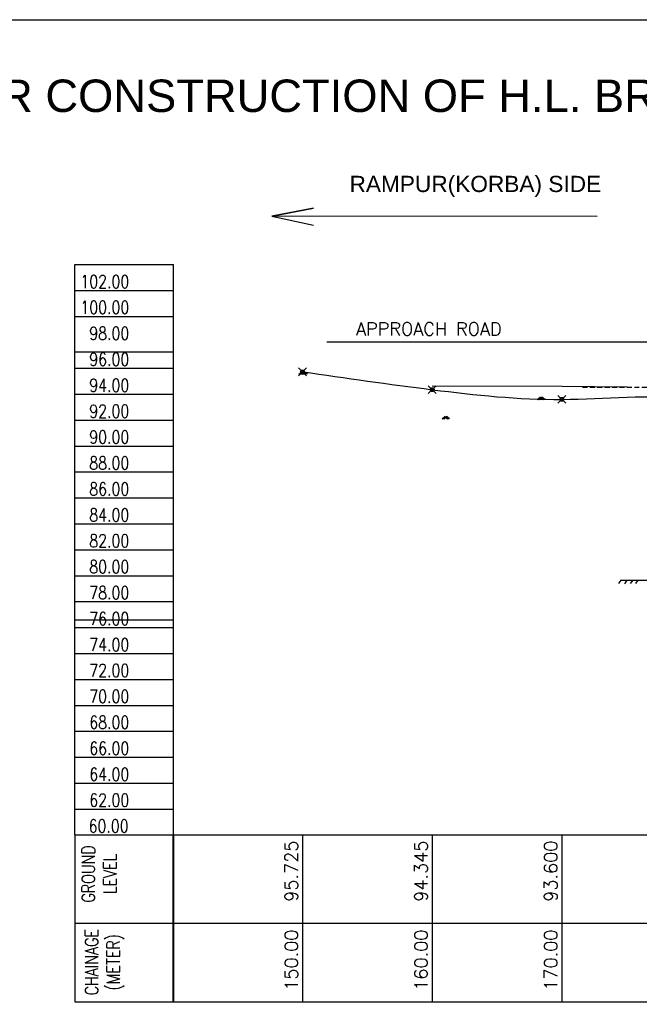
# Model space of a CAD drawing. Header units: metres. Extents: x 1323 to 2103, y 1876 to 3520.
# Tile 13 of 17: x 1806 to 1854, y 2034 to 2109. Entities that reach past the tile are written whole.
import ezdxf
from ezdxf.enums import TextEntityAlignment as Align

# ---------------------------------------------------------------- set-up
doc = ezdxf.new("R2010")
doc.units = ezdxf.units.M
doc.header["$LTSCALE"] = 0.1
doc.header["$PDMODE"] = 35
doc.header["$PDSIZE"] = 0.3
doc.linetypes.add('HIDDEN', pattern=[9.525, 6.35, -3.175])
doc.layers.add('TEXT', color=7, linetype='Continuous')
doc.styles.add('ROMANS', font='romans.shx', dxfattribs={"width": 0.8})
doc.styles.get("Standard").update_dxf_attribs({"font": 'romans.shx'})
doc.styles.add('TEXT', font='romans.shx', dxfattribs={"height": 1})

msp = doc.modelspace()

# ---------------------------------------------------------------- linework, layer by layer
at = {"ltscale": 0.2}
for p, q in [((1738.9772, 2109.4915), (2103.0318, 2109.4972)), ((1810.4025, 2090.6153), (1818.0078, 2090.6153)), ((1810.4025, 2088.6153), (1818.0078, 2088.6153)), ((1810.4025, 2086.6153), (1818.0078, 2086.6153)), ((1810.4025, 2083.8803), (1818.0078, 2083.8803)), ((1810.4025, 2082.6153), (1818.0078, 2082.6153)), ((1810.4025, 2080.6153), (1818.0078, 2080.6153)), ((1810.4025, 2078.6153), (1818.0078, 2078.6153)), ((1810.4025, 2076.6153), (1818.0078, 2076.6153)), ((1810.4025, 2074.6153), (1818.0078, 2074.6153)), ((1810.4025, 2072.6153), (1818.0078, 2072.6153)), ((1810.4025, 2070.6153), (1818.0078, 2070.6153)), ((1810.4025, 2068.6153), (1818.0078, 2068.6153)), ((1810.4025, 2066.6153), (1818.0078, 2066.6153)), ((1852.499, 2066.2631), (1854.491, 2066.2631)), ((1810.4025, 2064.6153), (1818.0078, 2064.6153)), ((1810.4025, 2063.2153), (1818.0078, 2063.2153)), ((1810.4025, 2062.6153), (1818.0078, 2062.6153)), ((1810.4025, 2060.6153), (1818.0078, 2060.6153)), ((1810.4025, 2058.6153), (1818.0078, 2058.6153)), ((1810.4025, 2056.6153), (1818.0078, 2056.6153)), ((1810.4025, 2054.6153), (1818.0078, 2054.6153)), ((1810.4025, 2052.6153), (1818.0078, 2052.6153)), ((1810.4025, 2050.6153), (1818.0078, 2050.6153)), ((1810.4025, 2048.6153), (1818.0078, 2048.6153)), ((1810.4025, 2046.6153), (1811.2388, 2046.6153)), ((1810.4025, 2046.6153), (1815.0078, 2046.6153)), ((1810.4025, 2046.6153), (1810.4025, 2040.6153)), ((1814.2895, 2046.6153), (1978.1147, 2046.6153)), ((1814.3055, 2046.6153), (1822.4085, 2046.6153))]:
    msp.add_line(p, q, dxfattribs=at)
at = {"ltscale": 0.05}
for p, q in [((1810.4025, 2046.6153), (1810.4025, 2090.6153)), ((1818.0078, 2046.6153), (1818.0078, 2090.6153)), ((1854.6526, 2084.6148), (1829.8133, 2084.6148)), ((1847.9636, 2081.1938), (1837.9429, 2081.2228)), ((1852.9755, 2081.1502), (1847.9636, 2081.1938)), ((1852.499, 2066.2631), (1852.3132, 2066.002)), ((1852.9653, 2066.259), (1852.7795, 2065.998)), ((1853.4113, 2066.2631), (1853.2255, 2066.002)), ((1853.8109, 2066.2611), (1853.6251, 2066.0001))]:
    msp.add_line(p, q, dxfattribs=at)
at = {"linetype": 'HIDDEN', "ltscale": 0.6}
msp.add_line((1849.5373, 2081.1584), (1926.3771, 2081.1126), dxfattribs=at)
for p, q in [((1817.9547, 2046.6153), (1817.9547, 2033.7512)), ((1818.0078, 2046.6153), (1818.0078, 2033.7512)), ((1827.9547, 2046.6153), (1827.9547, 2033.7512)), ((1837.9547, 2046.6153), (1837.9547, 2033.7512)), ((1847.9547, 2046.6153), (1847.9547, 2033.7512)), ((1810.4025, 2040.6153), (1810.4025, 2033.7512)), ((1810.4025, 2039.8183), (1822.4085, 2039.8183)), ((1814.2895, 2039.8183), (1978.1147, 2039.8183)), ((1810.4025, 2033.7512), (1822.4085, 2033.7512)), ((1814.2895, 2033.7512), (1978.1147, 2033.7512))]:
    msp.add_line(p, q)
at = {"ltscale": 0.2}
msp.add_lwpolyline([(1850.6809, 2094.3267), (1825.5804, 2094.3527), (1828.8072, 2094.9596), (1825.5804, 2094.3527), (1828.8072, 2093.6566)], dxfattribs=at)
at = {"ltscale": 0.05}
msp.add_spline([(1827.9547, 2082.3403), (1837.9547, 2080.9603), (1847.9547, 2080.2153), (1857.9547, 2080.2451), (1867.9547, 2078.3353), (1872.9547, 2078.3153), (1878.0147, 2078.1153), (1888.0147, 2077.5053), (1893.0147, 2076.3253), (1898.0547, 2076.2053), (1908.0547, 2075.9053), (1914.0547, 2075.9353), (1918.1147, 2077.5753), (1928.1147, 2080.3776), (1938.1147, 2081.1809), (1948.1147, 2081.3274), (1958.1147, 2081.8185), (1968.1147, 2081.9953), (1978.1147, 2082.8253)], degree=3, dxfattribs=at)
at = {"layer": 'TEXT'}
for p, q in [((1827.671, 2082.1523), (1827.8857, 2082.3456)), ((1827.74, 2082.147), (1827.9547, 2082.3403)), ((1827.7537, 2082.1593), (1827.9684, 2082.3526)), ((1827.7537, 2082.1593), (1827.9684, 2082.3526)), ((1827.7537, 2082.1593), (1827.9684, 2082.3526)), ((1827.8227, 2082.154), (1828.0374, 2082.3473)), ((1827.8227, 2082.154), (1828.0374, 2082.3473)), ((1827.8227, 2082.154), (1828.0374, 2082.3473)), ((1827.8275, 2082.1443), (1828.0423, 2082.3376)), ((1828.0819, 2082.1443), (1827.8671, 2082.3376)), ((1827.9102, 2082.1514), (1828.125, 2082.3447)), ((1827.9102, 2082.1514), (1828.125, 2082.3447)), ((1827.9102, 2082.1514), (1828.125, 2082.3447)), ((1828.1646, 2082.1514), (1827.9498, 2082.3447)), ((1828.1646, 2082.1514), (1827.9498, 2082.3447)), ((1828.1646, 2082.1514), (1827.9498, 2082.3447)), ((1828.1694, 2082.147), (1827.9547, 2082.3403)), ((1828.2384, 2082.1523), (1828.0237, 2082.3456)), ((1828.2521, 2082.154), (1828.0374, 2082.3473)), ((1828.2521, 2082.154), (1828.0374, 2082.3473)), ((1828.2521, 2082.154), (1828.0374, 2082.3473)), ((1828.3211, 2082.1593), (1828.1064, 2082.3526)), ((1828.3211, 2082.1593), (1828.1064, 2082.3526)), ((1828.3211, 2082.1593), (1828.1064, 2082.3526)), ((1846.0546, 2080.1907), (1846.2694, 2080.384)), ((1846.1236, 2080.1854), (1846.3384, 2080.3787)), ((1846.2112, 2080.1827), (1846.4259, 2080.376)), ((1846.4655, 2080.1827), (1846.2508, 2080.376)), ((1846.5531, 2080.1854), (1846.3384, 2080.3787)), ((1846.6221, 2080.1907), (1846.4074, 2080.384)), ((1838.707, 2078.6998), (1838.9218, 2078.8931)), ((1838.776, 2078.6945), (1838.9908, 2078.8878)), ((1838.8636, 2078.6918), (1839.0783, 2078.8851)), ((1839.1179, 2078.6918), (1838.9032, 2078.8851)), ((1839.2055, 2078.6945), (1838.9908, 2078.8878)), ((1839.2745, 2078.6998), (1839.0598, 2078.8931))]:
    msp.add_line(p, q, dxfattribs=at)
for p in [(1827.9465, 2082.3398), (1837.9465, 2080.9598), (1847.9465, 2080.2148)]:
    msp.add_point(p, dxfattribs=at)

# ---------------------------------------------------------------- texts
at = {"style": 'TEXT'}
for s, p in [('95.725', (1827.8941, 2046.1793)), ('94.345', (1837.8941, 2046.1793)), ('93.600', (1847.8941, 2046.1793)), ('150.00', (1827.8941, 2039.3203)), ('160.00', (1837.8941, 2039.3203)), ('170.00', (1847.8941, 2039.3203))]:
    msp.add_text(s, height=1, rotation=90, dxfattribs=at).set_placement(p, align=Align.BOTTOM_RIGHT)
at = {"ltscale": 0.2, "width": 239.765369, "attachment_point": 5}
for s, insert, char_height in [('\\A1;{\\fArial|b0|i0|c0|p34;G.A.D.FOR CONSTRUCTION OF H.L. BRIDGE ACROSS KORJA NALLA ON DOMNARA-BARRA-JOBI-KAFARMAR ROAD IN KM 20/2}', (1895.3428, 2103.611), 2.5), ('\\A1;{\\fArial|b0|i0|c0|p34;RAMPUR(KORBA) SIDE}', (1841.2759, 2096.6415), 1.25)]:
    msp.add_mtext(s, dxfattribs=dict(at, insert=insert, char_height=char_height))
at = {"char_height": 1, "width": 2.4, "attachment_point": 9, "style": 'ROMANS'}
for s, insert in [('102.00', (1814.5918, 2088.8018)), ('100.00', (1814.5918, 2086.8018)), ('98.00', (1814.5918, 2084.8018)), ('96.00', (1814.5918, 2082.8018)), ('94.00', (1814.5918, 2080.8018)), ('92.00', (1814.5918, 2078.8018)), ('90.00', (1814.5918, 2076.8018)), ('88.00', (1814.5918, 2074.8018)), ('86.00', (1814.5918, 2072.8018)), ('84.00', (1814.5918, 2070.8018)), ('82.00', (1814.5918, 2068.8018)), ('80.00', (1814.5918, 2066.8018)), ('78.00', (1814.5918, 2064.8018)), ('76.00', (1814.5918, 2062.8018)), ('74.00', (1814.5918, 2060.8018)), ('72.00', (1814.5918, 2058.8018)), ('70.00', (1814.5918, 2056.8018)), ('68.00', (1814.5918, 2054.8018)), ('66.00', (1814.5918, 2052.8018)), ('64.00', (1814.5918, 2050.8018)), ('62.00', (1814.5918, 2048.8018)), ('60.00', (1814.5387, 2046.8018))]:
    msp.add_mtext(s, dxfattribs=dict(at, insert=insert))
at = {"ltscale": 0.2, "insert": (1832.0751, 2086.1444), "char_height": 1, "attachment_point": 1, "style": 'TEXT'}
msp.add_mtext_dynamic_manual_height_columns('\\pxr1.0089;APPROACH ROAD  ', width=20.866421, gutter_width=3.3469, heights=[1.6894], dxfattribs=at)
at = {"char_height": 1, "attachment_point": 5, "rotation": 90, "style": 'ROMANS'}
for s, insert, width in [('GROUND LEVEL', (1812.2723, 2043.6202), 6.5), ('CHAINAGE\\P(METER)', (1812.6918, 2036.8031), 5.754953)]:
    msp.add_mtext(s, dxfattribs=dict(at, insert=insert, width=width))

doc.saveas('drawing.dxf')
